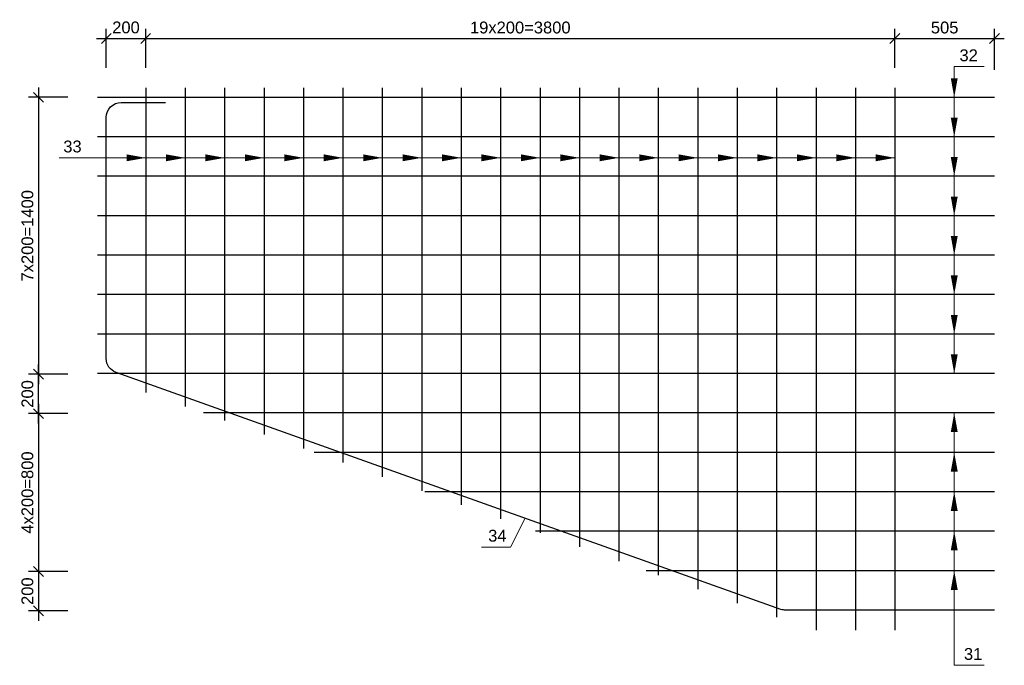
# Model space of a CAD drawing. Extents: x 1488 to 5663, y 840 to 1370.
# Tile 46 of 51: x 4957 to 5156, y 1062 to 1193. Entities that reach past the tile are written whole.
import ezdxf
from ezdxf.enums import TextEntityAlignment as Align

# ---------------------------------------------------------------- set-up
doc = ezdxf.new("R2010")
doc.units = 0
doc.layers.get('0').update_dxf_attribs({"linetype": 'CONTINUOUS'})
doc.layers.get('Defpoints').update_dxf_attribs({"linetype": 'CONTINUOUS'})
doc.layers.add('0.09mm', color=2, linetype='CONTINUOUS', lineweight=9)
doc.layers.add('0.25mm', color=1, linetype='CONTINUOUS', lineweight=25)
doc.styles.add('ARIAL', font='arial.ttf')
doc.dimstyles.new('MD_e25', dxfattribs={"dimtxt": 2.4, "dimasz": 2, "dimexe": 2, "dimexo": 1, "dimgap": 1, "dimtad": 1, "dimdec": 4, "dimlfac": 25, "dimdsep": 46, "dimtxsty": 'ARIAL', "dimblk1": 'OBLIQUE', "dimblk2": 'OBLIQUE', "dimsah": 1, "dimcen": -2.5, "dimdle": 2, "dimadec": 0, "dimazin": 0, "dimtfac": 1, "dimtdec": 4, "dimtmove": 2, "dimatfit": 3, "dimldrblk": 'OBLIQUE', "dimfxl": 1, "dimtolj": 1, "dimtzin": 0, "dimarcsym": 0})

# ---------------------------------------------------------------- blocks, each defined once
blk = doc.blocks.new('_OBLIQUE')
at = {"color": 0, "linetype": 'ByBlock'}
blk.add_line((-0.5, -0.5), (0.5, 0.5), dxfattribs=at)
blk = doc.blocks.new('*D639')
at = {"layer": '0.09mm', "color": 0, "lineweight": -2, "transparency": 16777216}
for p, q in [((4982.25, 1183.57), (4982.25, 1191.53)), ((5134.25, 1183.57), (5134.25, 1191.53)), ((4980.25, 1189.53), (5136.25, 1189.53))]:
    blk.add_line(p, q, dxfattribs=at)
at = {"layer": 'Defpoints', "color": 0, "transparency": 16777216}
for p in [(5134.25, 1189.53), (4982.25, 1182.57), (5134.25, 1182.57)]:
    blk.add_point(p, dxfattribs=at)
at = {"layer": '0.09mm', "color": 0, "lineweight": -2, "transparency": 16777216, "xscale": 2, "yscale": 2, "zscale": 2, "rotation": 180}
blk.add_blockref('_OBLIQUE', (4982.25, 1189.53), dxfattribs=at)
at = {"layer": '0.09mm', "color": 0, "lineweight": -2, "transparency": 16777216, "xscale": 2, "yscale": 2, "zscale": 2}
blk.add_blockref('_OBLIQUE', (5134.25, 1189.53), dxfattribs=at)
at = {"layer": '0.09mm', "color": 0, "transparency": 16777216, "insert": (5058.25, 1191.76), "char_height": 2.4, "attachment_point": 5, "style": 'ARIAL'}
blk.add_mtext('\\A1;19x200=3800', dxfattribs=at)
blk = doc.blocks.new('*D640')
at = {"layer": '0.09mm', "color": 0, "lineweight": -2, "transparency": 16777216}
for p, q in [((4974.25, 1183.57), (4974.25, 1191.53)), ((4982.25, 1183.57), (4982.25, 1191.53)), ((4972.25, 1189.53), (4984.25, 1189.53))]:
    blk.add_line(p, q, dxfattribs=at)
at = {"layer": 'Defpoints', "color": 0, "transparency": 16777216}
for p in [(4982.25, 1189.53), (4974.25, 1182.57), (4982.25, 1182.57)]:
    blk.add_point(p, dxfattribs=at)
at = {"layer": '0.09mm', "color": 0, "lineweight": -2, "transparency": 16777216, "xscale": 2, "yscale": 2, "zscale": 2, "rotation": 180}
blk.add_blockref('_OBLIQUE', (4974.25, 1189.53), dxfattribs=at)
at = {"layer": '0.09mm', "color": 0, "lineweight": -2, "transparency": 16777216, "xscale": 2, "yscale": 2, "zscale": 2}
blk.add_blockref('_OBLIQUE', (4982.25, 1189.53), dxfattribs=at)
at = {"layer": '0.09mm', "color": 0, "transparency": 16777216, "insert": (4978.25, 1191.78), "char_height": 2.4, "attachment_point": 5, "style": 'ARIAL'}
blk.add_mtext('\\A1;200', dxfattribs=at)
blk = doc.blocks.new('*D641')
at = {"layer": '0.09mm', "color": 0, "lineweight": -2, "transparency": 16777216}
for p, q in [((5134.25, 1183.57), (5134.25, 1191.53)), ((5154.45, 1183.17), (5154.45, 1191.53)), ((5132.25, 1189.53), (5156.45, 1189.53))]:
    blk.add_line(p, q, dxfattribs=at)
at = {"layer": 'Defpoints', "color": 0, "transparency": 16777216}
for p in [(5154.45, 1189.53), (5134.25, 1182.57), (5154.45, 1182.17)]:
    blk.add_point(p, dxfattribs=at)
at = {"layer": '0.09mm', "color": 0, "lineweight": -2, "transparency": 16777216, "xscale": 2, "yscale": 2, "zscale": 2, "rotation": 180}
blk.add_blockref('_OBLIQUE', (5134.25, 1189.53), dxfattribs=at)
at = {"layer": '0.09mm', "color": 0, "lineweight": -2, "transparency": 16777216, "xscale": 2, "yscale": 2, "zscale": 2}
blk.add_blockref('_OBLIQUE', (5154.45, 1189.53), dxfattribs=at)
at = {"layer": '0.09mm', "color": 0, "transparency": 16777216, "insert": (5144.35, 1191.76), "char_height": 2.4, "attachment_point": 5, "style": 'ARIAL'}
blk.add_mtext('\\A1;505', dxfattribs=at)
blk = doc.blocks.new('*D648')
at = {"layer": '0.09mm', "color": 0, "lineweight": -2, "transparency": 16777216}
for p, q in [((4960.49, 1179.62), (4960.49, 1119.47)), ((4966.46, 1177.62), (4958.49, 1177.62)), ((4966.46, 1121.47), (4958.49, 1121.47))]:
    blk.add_line(p, q, dxfattribs=at)
at = {"layer": 'Defpoints', "color": 0, "transparency": 16777216}
for p in [(4967.46, 1177.62), (4960.49, 1121.47), (4967.46, 1121.47)]:
    blk.add_point(p, dxfattribs=at)
at = {"layer": '0.09mm', "color": 0, "lineweight": -2, "transparency": 16777216, "xscale": 2, "yscale": 2, "zscale": 2}
for p, rotation in [((4960.49, 1177.62), 90), ((4960.49, 1121.47), 270)]:
    blk.add_blockref('_OBLIQUE', p, dxfattribs=dict(at, rotation=rotation))
at = {"layer": '0.09mm', "color": 0, "transparency": 16777216, "insert": (4958.26, 1149.54), "char_height": 2.4, "attachment_point": 5, "rotation": 90, "style": 'ARIAL'}
blk.add_mtext('\\A1;7x200=1400', dxfattribs=at)
blk = doc.blocks.new('*D649')
at = {"layer": '0.09mm', "color": 0, "lineweight": -2, "transparency": 16777216}
for p, q in [((4960.49, 1115.47), (4960.49, 1079.47)), ((4966.46, 1113.47), (4958.49, 1113.47)), ((4966.46, 1081.47), (4958.49, 1081.47))]:
    blk.add_line(p, q, dxfattribs=at)
at = {"layer": 'Defpoints', "color": 0, "transparency": 16777216}
for p in [(4967.46, 1113.47), (4960.49, 1081.47), (4967.46, 1081.47)]:
    blk.add_point(p, dxfattribs=at)
at = {"layer": '0.09mm', "color": 0, "lineweight": -2, "transparency": 16777216, "xscale": 2, "yscale": 2, "zscale": 2}
for p, rotation in [((4960.49, 1113.47), 90), ((4960.49, 1081.47), 270)]:
    blk.add_blockref('_OBLIQUE', p, dxfattribs=dict(at, rotation=rotation))
at = {"layer": '0.09mm', "color": 0, "transparency": 16777216, "insert": (4958.26, 1097.47), "char_height": 2.4, "attachment_point": 5, "rotation": 90, "style": 'ARIAL'}
blk.add_mtext('\\A1;4x200=800', dxfattribs=at)
blk = doc.blocks.new('*D650')
at = {"layer": '0.09mm', "color": 0, "lineweight": -2, "transparency": 16777216}
for p, q in [((4960.49, 1111.47), (4960.49, 1123.47)), ((4966.46, 1121.47), (4958.49, 1121.47)), ((4966.46, 1113.47), (4958.49, 1113.47))]:
    blk.add_line(p, q, dxfattribs=at)
at = {"layer": 'Defpoints', "color": 0, "transparency": 16777216}
for p in [(4960.49, 1121.47), (4967.46, 1121.47), (4967.46, 1113.47)]:
    blk.add_point(p, dxfattribs=at)
at = {"layer": '0.09mm', "color": 0, "lineweight": -2, "transparency": 16777216, "xscale": 2, "yscale": 2, "zscale": 2}
for p, rotation in [((4960.49, 1121.47), 90), ((4960.49, 1113.47), 270)]:
    blk.add_blockref('_OBLIQUE', p, dxfattribs=dict(at, rotation=rotation))
at = {"layer": '0.09mm', "color": 0, "transparency": 16777216, "insert": (4958.26, 1117.47), "char_height": 2.4, "attachment_point": 5, "rotation": 90, "style": 'ARIAL'}
blk.add_mtext('\\A1;200', dxfattribs=at)
blk = doc.blocks.new('*D651')
at = {"layer": '0.09mm', "color": 0, "lineweight": -2, "transparency": 16777216}
for p, q in [((4960.49, 1083.47), (4960.49, 1071.47)), ((4966.46, 1081.47), (4958.49, 1081.47)), ((4966.46, 1073.47), (4958.49, 1073.47))]:
    blk.add_line(p, q, dxfattribs=at)
at = {"layer": 'Defpoints', "color": 0, "transparency": 16777216}
for p in [(4967.46, 1081.47), (4960.49, 1073.47), (4967.46, 1073.47)]:
    blk.add_point(p, dxfattribs=at)
at = {"layer": '0.09mm', "color": 0, "lineweight": -2, "transparency": 16777216, "xscale": 2, "yscale": 2, "zscale": 2}
for p, rotation in [((4960.49, 1081.47), 90), ((4960.49, 1073.47), 270)]:
    blk.add_blockref('_OBLIQUE', p, dxfattribs=dict(at, rotation=rotation))
at = {"layer": '0.09mm', "color": 0, "transparency": 16777216, "insert": (4958.26, 1077.47), "char_height": 2.4, "attachment_point": 5, "rotation": 90, "style": 'ARIAL'}
blk.add_mtext('\\A1;200', dxfattribs=at)

msp = doc.modelspace()

# ---------------------------------------------------------------- linework, layer by layer
for points in [[(5146.29504252, 1181.49522424, 1.4, 0, 0), (5146.29504252, 1177.61608553, 0, 0, 0)], [(5146.29504252, 1173.49522424, 1.4, 0, 0), (5146.29504252, 1169.61608553, 0, 0, 0)], [(4978.37396278, 1165.35296026, 1.4, 0, 0), (4982.25310149, 1165.35296026, 0, 0, 0)], [(4986.37396278, 1165.35296026, 1.4, 0, 0), (4990.25310149, 1165.35296026, 0, 0, 0)], [(4994.37396278, 1165.35296026, 1.4, 0, 0), (4998.25310149, 1165.35296026, 0, 0, 0)], [(5002.37396278, 1165.35296026, 1.4, 0, 0), (5006.25310149, 1165.35296026, 0, 0, 0)], [(5010.37396278, 1165.35296026, 1.4, 0, 0), (5014.25310149, 1165.35296026, 0, 0, 0)], [(5018.37396278, 1165.35296026, 1.4, 0, 0), (5022.25310149, 1165.35296026, 0, 0, 0)], [(5026.37396278, 1165.35296026, 1.4, 0, 0), (5030.25310149, 1165.35296026, 0, 0, 0)], [(5034.37396278, 1165.35296026, 1.4, 0, 0), (5038.25310149, 1165.35296026, 0, 0, 0)], [(5042.37396278, 1165.35296026, 1.4, 0, 0), (5046.25310149, 1165.35296026, 0, 0, 0)], [(5050.37396278, 1165.35296026, 1.4, 0, 0), (5054.25310149, 1165.35296026, 0, 0, 0)], [(5058.37396278, 1165.35296026, 1.4, 0, 0), (5062.25310149, 1165.35296026, 0, 0, 0)], [(5066.37396278, 1165.35296026, 1.4, 0, 0), (5070.25310149, 1165.35296026, 0, 0, 0)], [(5074.37396278, 1165.35296026, 1.4, 0, 0), (5078.25310149, 1165.35296026, 0, 0, 0)], [(5082.37396278, 1165.35296026, 1.4, 0, 0), (5086.25310149, 1165.35296026, 0, 0, 0)], [(5090.37396278, 1165.35296026, 1.4, 0, 0), (5094.25310149, 1165.35296026, 0, 0, 0)], [(5098.37396278, 1165.35296026, 1.4, 0, 0), (5102.25310149, 1165.35296026, 0, 0, 0)], [(5106.37396278, 1165.35296026, 1.4, 0, 0), (5110.25310149, 1165.35296026, 0, 0, 0)], [(5114.37396278, 1165.35296026, 1.4, 0, 0), (5118.25310149, 1165.35296026, 0, 0, 0)], [(5122.37396278, 1165.35296026, 1.4, 0, 0), (5126.25310149, 1165.35296026, 0, 0, 0)], [(5130.37396278, 1165.35296026, 1.4, 0, 0), (5134.25310149, 1165.35296026, 0, 0, 0)], [(5146.29504252, 1165.49522424, 1.4, 0, 0), (5146.29504252, 1161.61608553, 0, 0, 0)], [(5146.29504252, 1157.49522424, 1.4, 0, 0), (5146.29504252, 1153.61608553, 0, 0, 0)], [(5146.29504252, 1149.49522424, 1.4, 0, 0), (5146.29504252, 1145.61608553, 0, 0, 0)], [(5146.29504252, 1141.49522424, 1.4, 0, 0), (5146.29504252, 1137.61608553, 0, 0, 0)], [(5146.29504252, 1133.49522424, 1.4, 0, 0), (5146.29504252, 1129.61608553, 0, 0, 0)], [(5146.29504252, 1125.49522424, 1.4, 0, 0), (5146.29504252, 1121.61608553, 0, 0, 0)], [(5146.29504252, 1109.73694682, 1.4, 0, 0), (5146.29504252, 1113.61608553, 0, 0, 0)], [(5146.29504252, 1101.73694682, 1.4, 0, 0), (5146.29504252, 1105.61608553, 0, 0, 0)], [(5146.29504252, 1093.73694682, 1.4, 0, 0), (5146.29504252, 1097.61608553, 0, 0, 0)], [(5146.29504252, 1085.73694682, 1.4, 0, 0), (5146.29504252, 1089.61608553, 0, 0, 0)], [(5146.29504252, 1077.73694682, 1.4, 0, 0), (5146.29504252, 1081.61608553, 0, 0, 0)]]:
    msp.add_lwpolyline(points, format="xyseb")
at = {"layer": '0.09mm'}
for points in [[(5146.29504252, 1121.61608553), (5146.29504252, 1183.83891936)], [(5146.29504252, 1183.83891936), (5152.38745645, 1183.83891936)], [(5146.29504252, 1183.83891936), (5152.38745645, 1183.83891936)], [(5134.25310149, 1165.35296026), (4964.69792505, 1165.35296026)], [(5146.29504252, 1113.61608553), (5146.29504252, 1062.44182716)], [(5059.23740671, 1092.27277125), (5056.2733297, 1086.42731309), (5050.36002948, 1086.42731309)], [(5146.29504252, 1062.44182716), (5152.38745645, 1062.44182716)], [(5146.29504252, 1062.44182716), (5152.38745645, 1062.44182716)]]:
    msp.add_lwpolyline(points, dxfattribs=at)
at = {"layer": '0.25mm'}
for points in [[(4982.25310149, 1179.56612066), (4982.25310149, 1117.78107869)], [(4990.25310149, 1179.56612066), (4990.25310149, 1114.93176363)], [(4998.25310149, 1179.56612066), (4998.25310149, 1112.08244856)], [(5006.25310149, 1179.56612066), (5006.25310149, 1109.2331335)], [(5014.25310149, 1179.56612066), (5014.25310149, 1106.38381843)], [(5022.25310149, 1179.56612066), (5022.25310149, 1103.53450337)], [(5030.25310149, 1179.56612066), (5030.25310149, 1100.6851883)], [(5038.25310149, 1179.56612066), (5038.25310149, 1097.83587324)], [(5046.25310149, 1179.56612066), (5046.25310149, 1094.98655817)], [(5054.25310149, 1179.56612066), (5054.25310149, 1092.1372431)], [(5062.25310149, 1179.56612066), (5062.25310149, 1089.28792804)], [(5070.25310149, 1179.56612066), (5070.25310149, 1086.43861297)], [(5078.25310149, 1179.56612066), (5078.25310149, 1083.58929791)], [(5086.25310149, 1179.56612066), (5086.25310149, 1080.73998284)], [(5094.25310149, 1179.56612066), (5094.25310149, 1077.89066778)], [(5102.25310149, 1179.56612066), (5102.25310149, 1075.04135271)], [(5110.25310149, 1179.56612066), (5110.25310149, 1072.19203765)], [(5118.25310149, 1179.56612066), (5118.25310149, 1069.56612072)], [(5126.25310149, 1179.56612066), (5126.25310149, 1069.56612072)], [(5134.25310149, 1179.56612066), (5134.25310149, 1069.56612072)], [(5154.45310137, 1177.61608553), (4972.4531014, 1177.61608553)], [(5154.45310137, 1169.61608553), (4972.4531014, 1169.61608553)], [(5154.45310137, 1161.61608553), (4972.4531014, 1161.61608553)], [(5154.45310137, 1153.61608553), (4972.4531014, 1153.61608553)], [(5154.45310137, 1145.61608553), (4972.4531014, 1145.61608553)], [(5154.45310137, 1137.61608553), (4972.4531014, 1137.61608553)], [(5154.45310137, 1129.61608553), (4972.4531014, 1129.61608553)], [(5154.45310137, 1121.61608553), (4972.4531014, 1121.61608553)], [(5154.45310137, 1113.61608553), (4993.94712078, 1113.61608553)], [(5154.45310137, 1105.61608553), (5016.40865926, 1105.61608553)], [(5154.45310137, 1097.61608553), (5038.87019775, 1097.61608553)], [(5154.45310137, 1089.61608553), (5061.33173623, 1089.61608553)], [(5154.45310137, 1081.61608553), (5083.79327471, 1081.61608553)]]:
    msp.add_lwpolyline(points, dxfattribs=at)
msp.add_lwpolyline([(5154.45310137, 1073.61608553), (5112.13793994, 1073.61608553, -0.0857482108), (5111.13138358, 1073.78998498), (4976.24654513, 1121.83116027, -0.3171990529), (4974.25310149, 1124.65726082), (4974.25310134, 1173.56612069, -0.4142135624), (4977.25310134, 1176.56612069), (4986.25310134, 1176.56612069)], format="xyb", dxfattribs=at)

# ---------------------------------------------------------------- texts
at = {"style": 'ARIAL'}
for s, p in [('32', (5149.22080015, 1184.93816985)), ('33', (4967.39260756, 1166.45221075)), ('34', (5053.59780574, 1087.52656358)), ('31', (5150.12775786, 1063.54107764))]:
    msp.add_text(s, height=2.4, dxfattribs=at).set_placement(p, align=Align.CENTER)

# ---------------------------------------------------------------- dimensions: what is measured, and where the dimension line sits
at = {"layer": '0.09mm'}
dim = msp.add_linear_dim(base=(4982.25310149, 1189.53027759), p1=(4974.25310134, 1182.56612066), p2=(4982.25310149, 1182.56612066), angle=0, dimstyle='MD_e25', dxfattribs=at)
dim.commit()
dim.dimension.update_dxf_attribs({"geometry": '*D640', "text_midpoint": (4978.25310142, 1191.78438537), "dimtype": 160})
for base, p1, p2, angle, text, picture, middle in [((5134.25310149, 1189.53027759), (4982.25310149, 1182.56612066), (5134.25310149, 1182.56612066), 0, '19x200=<>', '*D639', (5058.25310149, 1191.75647131)), ((4960.48607942, 1121.46605037), (4967.46409407, 1177.61608553), (4967.46409407, 1121.46605037), 90, '7x200=1400', '*D648', (4958.26070425, 1149.54106795)), ((4960.48607942, 1081.46605037), (4967.46409407, 1113.46605037), (4967.46409407, 1081.46605037), 90, '4x200=<>', '*D649', (4958.26070425, 1097.46605037))]:
    dim = msp.add_linear_dim(base=base, p1=p1, p2=p2, angle=angle, text=text, dimstyle='MD_e25', dxfattribs=at)
    dim.commit()
    dim.dimension.update_dxf_attribs({"geometry": picture, "text_midpoint": middle})
for base, p1, p2, angle, picture, middle in [((5154.45310137, 1189.53027759), (5134.25310149, 1182.56612066), (5154.45310137, 1182.16612067), 0, '*D641', (5144.35310143, 1191.75565276)), ((4960.48607942, 1121.46605037), (4967.46409407, 1113.46605037), (4967.46409407, 1121.46605037), 90, '*D650', (4958.26070425, 1117.46605037)), ((4960.48607942, 1073.46605037), (4967.46409407, 1081.46605037), (4967.46409407, 1073.46605037), 90, '*D651', (4958.26070425, 1077.46605037))]:
    dim = msp.add_linear_dim(base=base, p1=p1, p2=p2, angle=angle, dimstyle='MD_e25', dxfattribs=at)
    dim.commit()
    dim.dimension.update_dxf_attribs({"geometry": picture, "text_midpoint": middle})

doc.saveas('drawing.dxf')
